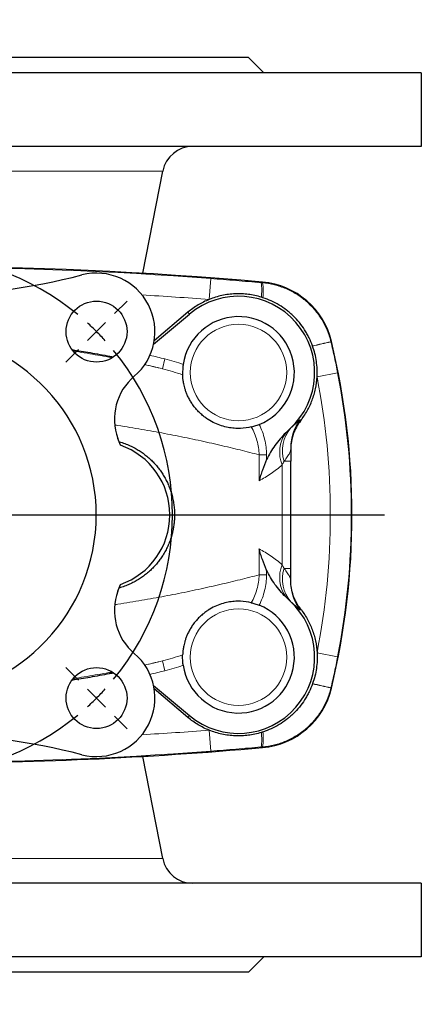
# Model space of a CAD drawing. Header units: millimetres. Extents: x -264 to 603, y -322 to 377.
# Tile 2 of 6: x -137 to -58, y -322 to -129. Entities that reach past the tile are written whole.
import ezdxf

# ---------------------------------------------------------------- set-up
doc = ezdxf.new("R2010")
doc.units = ezdxf.units.MM
doc.layers.add('FORMAT', color=7, linetype='Continuous')

# ---------------------------------------------------------------- blocks, each defined once
blk = doc.blocks.new('SW_CENTERMARKSYMBOL_1')
at = {"layer": 'FORMAT', "color": 0}
for p, q in [((0, 5), (0, 97.43)), ((0, 0), (0, 2.5)), ((-5, 0), (-92.03, 0)), ((0, 0), (-2.5, 0)), ((0, 0), (0, -2.5)), ((0, 0), (2.5, 0)), ((5, 0), (92.72, 0)), ((0, -5), (0, -96.31))]:
    blk.add_line(p, q, dxfattribs=at)
blk = doc.blocks.new('SW_CENTERMARKSYMBOL_2')
at = {"layer": 'FORMAT', "color": 0}
for p, q in [((-75.66, 3.54), (-78.14, 6.01)), ((3.54, 3.54), (6.01, 6.01)), ((-36.06, -31.06), (-36.06, 2.5)), ((-72.12, 0), (-73.89, 1.77)), ((-72.12, 0), (-70.36, -1.77)), ((0, 0), (-1.77, -1.77)), ((0, 0), (1.77, 1.77)), ((-68.59, -3.54), (-66.11, -6.01)), ((-3.54, -3.54), (-6.01, -6.01)), ((-36.06, -36.06), (-36.06, -33.56)), ((-41.06, -36.06), (-74.62, -36.06)), ((-36.06, -36.06), (-38.56, -36.06)), ((-36.06, -36.06), (-36.06, -38.56)), ((-36.06, -36.06), (-33.56, -36.06)), ((-31.06, -36.06), (2.5, -36.06)), ((-36.06, -41.06), (-36.06, -74.62)), ((-68.59, -68.59), (-66.11, -66.11)), ((-3.54, -68.59), (-6.01, -66.11)), ((-72.12, -72.12), (-70.36, -70.36)), ((0, -72.12), (-1.77, -70.36)), ((-72.12, -72.12), (-73.89, -73.89)), ((0, -72.12), (1.77, -73.89)), ((-75.66, -75.66), (-78.14, -78.14)), ((3.54, -75.66), (6.01, -78.14))]:
    blk.add_line(p, q, dxfattribs=at)
for start, end in [(50.6172, 129.3828), (135, 137.8086), (132.1914, 135), (45, 47.8086), (42.1914, 45), (140.6172, 219.3828), (320.6172, 39.3828), (222.1914, 225), (315, 317.8086), (225, 227.8086), (312.1914, 315), (230.6172, 309.3828)]:
    blk.add_arc((-36.06, -36.06), 51, start, end, dxfattribs=at)

msp = doc.modelspace()

# ---------------------------------------------------------------- linework, layer by layer
at = {"color": 7, "linetype": 'Continuous', "lineweight": 25}
for p, q in [((-92.03, -136.16), (-224.03, -136.16)), ((-89.03, -139.16), (-92.03, -136.16)), ((-58.04, -139.16), (-258.02, -139.16)), ((-58.04, -139.16), (-58.04, -153.66)), ((-58.04, -153.66), (-258.02, -153.66)), ((-112.83, -178.64), (-108.92, -158.52)), ((-110.74, -192.6), (-103.67, -186.67)), ((-103.98, -186.3), (-110.61, -191.91)), ((-83.73, -236.72), (-83.73, -215.6)), ((-110.74, -259.72), (-103.67, -265.65)), ((-103.98, -266.02), (-110.61, -260.41)), ((-108.92, -293.81), (-112.83, -273.68)), ((-58.04, -298.66), (-258.02, -298.66)), ((-58.04, -298.66), (-58.04, -313.16)), ((-58.04, -313.16), (-258.02, -313.16)), ((-92.03, -316.16), (-89.03, -313.16)), ((-92.03, -316.16), (-224.03, -316.16))]:
    msp.add_line(p, q, dxfattribs=at)
at = {"color": 8, "linetype": 'Continuous', "lineweight": 18}
for p, q in [((-108.92, -158.52), (-207.14, -158.52)), ((-99.47, -179.66), (-99.78, -183.78)), ((-89.27, -180.37), (-89.28, -180.51)), ((-89.27, -180.37), (-89.27, -180.37)), ((-103.98, -186.3), (-103.67, -186.67)), ((-75.71, -192.08), (-75.84, -192.11)), ((-75.71, -192.08), (-75.71, -192.08)), ((-118.85, -195.22), (-118.97, -195.2)), ((-108.5, -195.48), (-108.99, -197.42)), ((-78.56, -199.03), (-74.51, -198.24)), ((-81.88, -207.44), (-81.82, -207.67)), ((-89.97, -219.46), (-89.97, -214.36)), ((-88.5, -214.36), (-89.97, -214.36)), ((-88.5, -214.36), (-88.5, -215.3)), ((-85.45, -216.34), (-85.45, -235.98)), ((-85.04, -215.6), (-83.73, -215.6)), ((-89.97, -232.86), (-89.97, -237.96)), ((-88.5, -237.96), (-89.97, -237.96)), ((-88.5, -237.96), (-88.5, -237.02)), ((-85.04, -236.72), (-83.73, -236.72)), ((-81.88, -244.88), (-81.82, -244.65)), ((-78.56, -253.29), (-74.51, -254.08)), ((-108.5, -256.84), (-108.99, -254.9)), ((-118.85, -257.1), (-118.97, -257.12)), ((-75.71, -260.24), (-75.84, -260.21)), ((-75.71, -260.24), (-75.71, -260.24)), ((-103.98, -266.02), (-103.67, -265.65)), ((-99.47, -272.66), (-99.78, -268.54)), ((-89.27, -271.95), (-89.28, -271.81)), ((-89.27, -271.95), (-89.27, -271.95)), ((-108.92, -293.81), (-207.14, -293.81))]:
    msp.add_line(p, q, dxfattribs=at)
at = {"color": 8, "linetype": 'Continuous', "lineweight": 18, "flags": 128}
for points in [[(-118.97, -195.2), (-119.01, -195.17), (-119.4, -194.95)], [(-118.97, -257.12), (-119.01, -257.15), (-119.4, -257.37)]]:
    msp.add_lwpolyline(points, dxfattribs=at)
at = {"color": 7, "linetype": 'Continuous', "lineweight": 25}
for centre in [(-121.97, -190.1), (-121.97, -262.22)]:
    msp.add_circle(centre, 6, dxfattribs=at)
at = {"color": 8, "linetype": 'Continuous', "lineweight": 18}
for centre in [(-94.03, -198.16), (-94.03, -254.16)]:
    msp.add_circle(centre, 9.5, dxfattribs=at)
at = {"color": 7, "linetype": 'Continuous', "lineweight": 25}
for centre, radius, start, end in [((-103.03, -159.66), 6, 90, 169), ((-158.03, -953.66), 776.34, 84.91896, 95.08104), ((-158.03, -49.86), 133.3, 270.8597, 284.421), ((-121.97, -190.1), 11.5, 310.2198, 104.421), ((-90.63, -195.65), 15.34, 13.4677, 84.919), ((-94.03, -198.16), 15, 312.3241, 130), ((-94.03, -198.16), 11, 291.8238, 171.5871), ((-158.03, -226.16), 36, 273.1847, 86.8153), ((-218.03, -226.16), 146.34, 346.5323, 13.4677), ((-107.44, -207.28), 11, 130.2198, 200.467), ((-158.03, -226.16), 43, 18.5733, 20.467), ((-122.03, -226.16), 14.5, 289.1659, 70.8341), ((-158.03, -226.16), 43, 339.533, 341.4267), ((-107.44, -245.04), 11, 159.533, 229.7802), ((-94.03, -254.16), 11, 188.4129, 68.1762), ((-94.03, -254.16), 15, 230, 47.6759), ((-121.97, -262.22), 11.5, 255.579, 49.7802), ((-90.63, -256.67), 15.34, 275.081, 346.5323), ((-158.03, -402.46), 133.3, 75.579, 89.1403), ((-158.03, 501.34), 776.34, 270, 275.08104), ((-103.03, -292.66), 6, 191, 270)]:
    msp.add_arc(centre, radius, start, end, dxfattribs=at)
at = {"color": 8, "linetype": 'Continuous', "lineweight": 18}
for centre, radius, start, end in [((-158.03, -953.66), 776.34, 84.91896, 95.08104), ((-158.03, -953.66), 776.21, 85.6737, 94.3263), ((-99.92, -182.05), 10.47, 352.9736, 8.5703), ((-98.99, -182.18), 9.85, 352.7364, 9.7571), ((-90.63, -195.65), 15.34, 13.4677, 84.919), ((-158.03, -953.66), 772.08, 85.6737, 86.6569), ((-58.09, -279.73), 89.4, 101.4528, 103.8216), ((-57.31, -282.85), 92.57, 101.5428, 103.8267), ((-218.03, -226.16), 146.34, 346.5323, 13.4677), ((-158.03, -393.98), 204.58, 75.9904, 76.8417), ((-158.03, -393.98), 202.58, 75.9904, 77.004), ((-218.03, -226.16), 142.08, 348.9905, 11.0095), ((-218.03, -226.16), 146.21, 348.9905, 11.0095), ((-78.72, -213.49), 6.67, 138.4342, 198.4665), ((-74.74, -212.9), 8.99, 142.5754, 179.9973), ((-79.12, -213.86), 6.8, 145.5487, 201.3879), ((-79.12, -238.46), 6.8, 158.6121, 214.4513), ((-78.72, -238.83), 6.67, 161.5335, 221.5658), ((-74.74, -239.42), 8.99, 180.0027, 217.4246), ((-158.03, -58.34), 202.58, 282.996, 284.0096), ((-158.03, -58.34), 204.58, 283.1583, 284.0096), ((-58.09, -172.6), 89.4, 256.1784, 258.5472), ((-57.31, -169.47), 92.57, 256.1733, 258.4572), ((-90.63, -256.67), 15.34, 275.081, 346.5323), ((-158.03, 501.34), 772.08, 273.3431, 274.3263), ((-99.92, -270.27), 10.47, 351.4297, 7.0264), ((-98.99, -270.14), 9.85, 350.2429, 7.2636), ((-158.03, 501.34), 776.34, 264.91896, 275.08104), ((-158.03, 501.34), 776.21, 265.6737, 274.3263)]:
    msp.add_arc(centre, radius, start, end, dxfattribs=at)
for points, knots in [([(-99.47, -179.66), (-97.82, -179.79), (-96.17, -179.93), (-93.7, -180.14), (-92.87, -180.21), (-91.22, -180.35), (-90.4, -180.42), (-89.57, -180.49)], [0, 0, 0, 0, 0.5, 0.5, 0.75, 0.75, 1, 1, 1, 1]), ([(-89.28, -180.51), (-88.49, -180.58), (-87.71, -180.71), (-86.57, -181), (-86.19, -181.11), (-85.44, -181.36), (-85.06, -181.5), (-83.97, -181.96), (-83.27, -182.32), (-81.93, -183.15), (-81.3, -183.62), (-80.39, -184.4), (-80.1, -184.67), (-79.55, -185.23), (-79.28, -185.52), (-78.52, -186.42), (-78.06, -187.06), (-77.24, -188.41), (-76.87, -189.12), (-76.27, -190.58), (-76.03, -191.34), (-75.84, -192.11)], [0, 0, 0, 0, 0.125, 0.125, 0.1875, 0.1875, 0.25, 0.25, 0.375, 0.375, 0.5, 0.5, 0.5625, 0.5625, 0.625, 0.625, 0.75, 0.75, 0.875, 0.875, 1, 1, 1, 1]), ([(-75.83, -192.16), (-75.59, -193.17), (-75.36, -194.18), (-74.92, -196.21), (-74.71, -197.22), (-74.51, -198.24)], [0, 0, 0, 0, 0.5, 0.5, 1, 1, 1, 1]), ([(-126.57, -193.94), (-126.39, -193.97), (-125.47, -194.1), (-123.84, -194.37), (-121.69, -194.74), (-120.05, -195.04), (-119.14, -195.22), (-118.93, -195.26)], [0, 0, 0, 0, 0.068283, 0.350562, 0.632842, 0.915014, 1, 1, 1, 1]), ([(-112.49, -196.61), (-111.97, -196.72), (-110.79, -196.99), (-109.63, -197.27), (-108.99, -197.42)], [0, 0, 0, 0, 0.4369207, 1, 1, 1, 1]), ([(-89.97, -214.36), (-90.58, -214.2), (-91.81, -213.88), (-93.72, -213.4), (-95.68, -212.92), (-97.7, -212.44), (-99.79, -211.96), (-101.93, -211.49), (-104.13, -211.03), (-106.34, -210.58), (-108.56, -210.15), (-110.79, -209.74), (-113.07, -209.34), (-115.39, -208.95), (-117.15, -208.67), (-118.16, -208.52), (-118.36, -208.49)], [0, 0, 0, 0, 0.075962, 0.151954, 0.227947, 0.303908, 0.380894, 0.457913, 0.534931, 0.611917, 0.685596, 0.759306, 0.833014, 0.906693, 0.98136, 1, 1, 1, 1]), ([(-89.97, -214.36), (-89.99, -213.39), (-90.14, -212.45), (-90.66, -210.61), (-91.03, -209.72), (-91.5, -208.87)], [0, 0, 0, 0, 0.5, 0.5, 1, 1, 1, 1]), ([(-89.94, -208.37), (-89.71, -208.84), (-89.51, -209.32), (-89.15, -210.3), (-89, -210.8), (-88.63, -212.3), (-88.5, -213.32), (-88.5, -214.36)], [0, 0, 0, 0, 0.25, 0.25, 0.5, 0.5, 1, 1, 1, 1]), ([(-83.71, -209.07), (-83.37, -208.78), (-83.1, -208.52), (-82.64, -208.08), (-82.45, -207.9), (-82.24, -207.69), (-82.17, -207.63), (-82.07, -207.53), (-82.02, -207.49), (-81.92, -207.42), (-81.88, -207.41), (-81.88, -207.44)], [0, 0, 0, 0, 0.25, 0.25, 0.5, 0.5, 0.625, 0.625, 0.75, 0.75, 1, 1, 1, 1]), ([(-83.73, -212.9), (-83.73, -213.07), (-83.74, -213.24), (-83.82, -213.61), (-83.89, -213.81), (-84.1, -214.25), (-84.24, -214.5), (-84.59, -215.02), (-84.8, -215.31), (-85.04, -215.6)], [0, 0, 0, 0, 0.25, 0.25, 0.5, 0.5, 0.75, 0.75, 1, 1, 1, 1]), ([(-85.45, -216.34), (-86.15, -216.96), (-86.87, -217.53), (-88.38, -218.57), (-89.16, -219.04), (-89.97, -219.46)], [0, 0, 0, 0, 0.5, 0.5, 1, 1, 1, 1]), ([(-85.45, -235.98), (-86.15, -235.36), (-86.87, -234.79), (-88.38, -233.75), (-89.16, -233.28), (-89.97, -232.86)], [0, 0, 0, 0, 0.5, 0.5, 1, 1, 1, 1]), ([(-89.97, -237.96), (-90.58, -238.12), (-91.81, -238.44), (-93.72, -238.92), (-95.68, -239.4), (-97.7, -239.88), (-99.79, -240.36), (-101.93, -240.83), (-104.13, -241.3), (-106.34, -241.74), (-108.56, -242.17), (-110.79, -242.58), (-113.07, -242.98), (-115.39, -243.37), (-117.16, -243.65), (-118.17, -243.8), (-118.37, -243.83)], [0, 0, 0, 0, 0.075943, 0.151918, 0.227892, 0.303836, 0.380803, 0.457804, 0.534804, 0.611771, 0.685433, 0.759124, 0.832815, 0.906477, 0.981125, 1, 1, 1, 1]), ([(-89.97, -237.96), (-89.99, -238.93), (-90.14, -239.87), (-90.66, -241.71), (-91.03, -242.61), (-91.5, -243.46)], [0, 0, 0, 0, 0.5, 0.5, 1, 1, 1, 1]), ([(-89.94, -243.95), (-89.71, -243.48), (-89.51, -243), (-89.15, -242.02), (-89, -241.53), (-88.63, -240.03), (-88.5, -239.01), (-88.5, -237.96)], [0, 0, 0, 0, 0.25, 0.25, 0.5, 0.5, 1, 1, 1, 1]), ([(-83.73, -239.42), (-83.73, -239.26), (-83.74, -239.08), (-83.82, -238.71), (-83.89, -238.52), (-84.1, -238.07), (-84.24, -237.83), (-84.59, -237.3), (-84.8, -237.01), (-85.04, -236.72)], [0, 0, 0, 0, 0.25, 0.25, 0.5, 0.5, 0.75, 0.75, 1, 1, 1, 1]), ([(-83.71, -243.26), (-83.37, -243.54), (-83.1, -243.8), (-82.64, -244.24), (-82.45, -244.43), (-82.24, -244.64), (-82.17, -244.7), (-82.07, -244.79), (-82.02, -244.83), (-81.92, -244.91), (-81.88, -244.91), (-81.88, -244.88)], [0, 0, 0, 0, 0.25, 0.25, 0.5, 0.5, 0.625, 0.625, 0.75, 0.75, 1, 1, 1, 1]), ([(-112.49, -255.72), (-111.97, -255.6), (-110.79, -255.33), (-109.63, -255.05), (-108.99, -254.9)], [0, 0, 0, 0, 0.436921, 1, 1, 1, 1]), ([(-75.83, -260.16), (-75.59, -259.15), (-75.36, -258.14), (-74.92, -256.12), (-74.71, -255.1), (-74.51, -254.08)], [0, 0, 0, 0, 0.5, 0.5, 1, 1, 1, 1]), ([(-126.57, -258.38), (-126.39, -258.36), (-125.47, -258.22), (-123.84, -257.95), (-121.69, -257.58), (-120.05, -257.28), (-119.14, -257.1), (-118.93, -257.06)], [0, 0, 0, 0, 0.068283, 0.350562, 0.632842, 0.915014, 1, 1, 1, 1]), ([(-89.28, -271.81), (-88.49, -271.74), (-87.71, -271.61), (-86.57, -271.33), (-86.19, -271.22), (-85.44, -270.97), (-85.06, -270.83), (-83.97, -270.36), (-83.27, -270), (-81.93, -269.17), (-81.3, -268.71), (-80.39, -267.93), (-80.1, -267.65), (-79.55, -267.09), (-79.28, -266.8), (-78.52, -265.9), (-78.06, -265.26), (-77.24, -263.92), (-76.87, -263.2), (-76.27, -261.74), (-76.03, -260.99), (-75.84, -260.21)], [0, 0, 0, 0, 0.125, 0.125, 0.1875, 0.1875, 0.25, 0.25, 0.375, 0.375, 0.5, 0.5, 0.5625, 0.5625, 0.625, 0.625, 0.75, 0.75, 0.875, 0.875, 1, 1, 1, 1]), ([(-99.47, -272.66), (-97.82, -272.53), (-96.17, -272.39), (-93.7, -272.18), (-92.87, -272.11), (-91.22, -271.97), (-90.4, -271.9), (-89.57, -271.83)], [0, 0, 0, 0, 0.5, 0.5, 0.75, 0.75, 1, 1, 1, 1])]:
    msp.add_open_spline(points, degree=3, knots=knots, dxfattribs=at)
for points in [[(-89.57, -180.49), (-89.48, -180.5), (-89.38, -180.5), (-89.28, -180.51)], [(-75.84, -192.11), (-75.84, -192.13), (-75.83, -192.14), (-75.83, -192.16)], [(-108.5, -195.48), (-107.29, -195.79), (-106.09, -196.14), (-104.91, -196.55)], [(-105.02, -198.62), (-106.32, -198.15), (-107.64, -197.76), (-108.99, -197.42)], [(-83.93, -209.25), (-83.85, -209.19), (-83.78, -209.13), (-83.71, -209.07)], [(-85.04, -215.6), (-85.17, -215.84), (-85.31, -216.09), (-85.45, -216.34)], [(-85.04, -236.72), (-85.17, -236.48), (-85.31, -236.23), (-85.45, -235.98)], [(-83.93, -243.07), (-83.85, -243.13), (-83.78, -243.2), (-83.71, -243.26)], [(-105.02, -253.7), (-106.32, -254.17), (-107.64, -254.56), (-108.99, -254.9)], [(-108.5, -256.84), (-107.29, -256.54), (-106.09, -256.18), (-104.91, -255.77)], [(-75.84, -260.21), (-75.84, -260.2), (-75.83, -260.18), (-75.83, -260.16)], [(-89.57, -271.83), (-89.48, -271.83), (-89.38, -271.82), (-89.28, -271.81)]]:
    msp.add_open_spline(points, degree=3, dxfattribs=at)
at = {"color": 7, "linetype": 'Continuous', "lineweight": 25}
for points, knots in [([(-99.78, -183.78), (-100.55, -184.09), (-101.28, -184.45), (-102.68, -185.29), (-103.35, -185.77), (-103.98, -186.3)], [0, 0, 0, 0, 0.5, 0.5, 1, 1, 1, 1]), ([(-89.53, -183.33), (-90.37, -183.07), (-91.22, -182.89), (-92.52, -182.73), (-92.95, -182.69), (-93.82, -182.66), (-94.26, -182.66), (-95.58, -182.71), (-96.44, -182.83), (-97.71, -183.1), (-98.13, -183.21), (-98.96, -183.47), (-99.38, -183.61), (-99.78, -183.78)], [0, 0, 0, 0, 0.25, 0.25, 0.375, 0.375, 0.5, 0.5, 0.75, 0.75, 0.875, 0.875, 1, 1, 1, 1]), ([(-79.45, -192.92), (-79.65, -192.37), (-79.87, -191.83), (-80.26, -191.04), (-80.4, -190.78), (-80.69, -190.27), (-80.85, -190.01), (-81.65, -188.77), (-82.39, -187.87), (-83.44, -186.84), (-83.66, -186.64), (-84.1, -186.26), (-84.33, -186.07), (-85.04, -185.53), (-85.52, -185.2), (-86.52, -184.59), (-87.04, -184.32), (-88.11, -183.83), (-88.66, -183.61), (-89.22, -183.43)], [0, 0, 0, 0, 0.125, 0.125, 0.1875, 0.1875, 0.25, 0.25, 0.5, 0.5, 0.5625, 0.5625, 0.625, 0.625, 0.75, 0.75, 0.875, 0.875, 1, 1, 1, 1]), ([(-126.78, -193.66), (-125.6, -193.85), (-123.13, -194.24), (-120.68, -194.71), (-119.4, -194.95)], [0, 0, 0, 0, 0.478923, 1, 1, 1, 1]), ([(-78.56, -199.03), (-78.53, -198.52), (-78.53, -198.01), (-78.57, -196.98), (-78.62, -196.47), (-78.84, -194.93), (-79.08, -193.94), (-79.43, -192.97)], [0, 0, 0, 0, 0.25, 0.25, 0.5, 0.5, 1, 1, 1, 1]), ([(-119.4, -194.95), (-119.16, -195), (-118.9, -195.05), (-118.63, -195.06), (-118.6, -195.07)], [0, 0, 0, 0, 0.91097, 1, 1, 1, 1]), ([(-118.97, -195.2), (-118.96, -195.2), (-118.93, -195.21), (-118.89, -195.21), (-118.86, -195.22)], [0, 0, 0, 0, 0.146083, 1, 1, 1, 1]), ([(-104.91, -196.55), (-104.95, -196.8), (-104.97, -197.04), (-105.01, -197.5), (-105.02, -197.71), (-105.03, -198), (-105.03, -198.09), (-105.03, -198.24), (-105.03, -198.32), (-105.02, -198.5), (-105.02, -198.58), (-105.02, -198.62)], [0, 0, 0, 0, 0.25, 0.25, 0.5, 0.5, 0.625, 0.625, 0.75, 0.75, 1, 1, 1, 1]), ([(-91.5, -208.87), (-92.17, -209.02), (-92.89, -209.13), (-94.04, -209.17), (-94.44, -209.16), (-95.26, -209.1), (-95.67, -209.05), (-96.51, -208.89), (-96.93, -208.78), (-97.8, -208.5), (-98.24, -208.34), (-99.11, -207.93), (-99.54, -207.69), (-100.19, -207.28), (-100.41, -207.13), (-100.84, -206.81), (-101.05, -206.63), (-101.46, -206.27), (-101.67, -206.08), (-102.07, -205.67), (-102.26, -205.46), (-102.64, -205.01), (-102.82, -204.78), (-103.16, -204.31), (-103.31, -204.06), (-103.6, -203.58), (-103.74, -203.34), (-103.98, -202.86), (-104.09, -202.62), (-104.27, -202.17), (-104.35, -201.95), (-104.5, -201.54), (-104.56, -201.35), (-104.66, -200.98), (-104.71, -200.81), (-104.78, -200.48), (-104.81, -200.33), (-104.89, -199.91), (-104.93, -199.67), (-104.97, -199.26), (-104.99, -199.09), (-105.01, -198.81), (-105.01, -198.7), (-105.02, -198.62)], [0, 0, 0, 0, 0.125, 0.125, 0.1875, 0.1875, 0.25, 0.25, 0.3125, 0.3125, 0.375, 0.375, 0.4375, 0.4375, 0.46875, 0.46875, 0.5, 0.5, 0.53125, 0.53125, 0.5625, 0.5625, 0.59375, 0.59375, 0.625, 0.625, 0.65625, 0.65625, 0.6875, 0.6875, 0.71875, 0.71875, 0.75, 0.75, 0.78125, 0.78125, 0.8125, 0.8125, 0.875, 0.875, 0.9375, 0.9375, 1, 1, 1, 1]), ([(-81.82, -207.67), (-81.58, -207.37), (-81.36, -207.05), (-80.92, -206.4), (-80.71, -206.06), (-80.14, -205.04), (-79.81, -204.34), (-79.39, -203.24), (-79.27, -202.87), (-79.05, -202.12), (-78.95, -201.74), (-78.71, -200.58), (-78.6, -199.81), (-78.56, -199.03)], [0, 0, 0, 0, 0.125, 0.125, 0.25, 0.25, 0.5, 0.5, 0.625, 0.625, 0.75, 0.75, 1, 1, 1, 1]), ([(-91.5, -208.87), (-91.4, -208.84), (-91.3, -208.82), (-91.06, -208.75), (-90.93, -208.72), (-90.53, -208.59), (-90.23, -208.49), (-89.94, -208.37)], [0, 0, 0, 0, 0.25, 0.25, 0.5, 0.5, 1, 1, 1, 1]), ([(-81.82, -207.67), (-82.44, -208.45), (-82.91, -209.32), (-83.56, -211.21), (-83.73, -212.19), (-83.73, -213.19)], [0, 0, 0, 0, 0.5, 0.5, 1, 1, 1, 1]), ([(-84.73, -210.02), (-85.5, -210.79), (-86.22, -211.62), (-87.49, -213.37), (-88.05, -214.29), (-88.5, -215.3)], [0, 0, 0, 0, 0.5, 0.5, 1, 1, 1, 1]), ([(-117.51, -211.77), (-117.49, -211.77), (-117.11, -211.87), (-116.39, -212.13), (-115.37, -212.54), (-114.43, -213.01), (-113.58, -213.52), (-112.8, -214.05), (-112.06, -214.62), (-111.35, -215.25), (-110.67, -215.92), (-110.04, -216.63), (-109.47, -217.37), (-108.94, -218.15), (-108.45, -218.97), (-108.02, -219.82), (-107.63, -220.72), (-107.3, -221.64), (-107.03, -222.61), (-106.83, -223.59), (-106.68, -224.6), (-106.61, -225.56), (-106.61, -226.48), (-106.65, -227.35), (-106.75, -228.21), (-106.89, -229.07), (-107.1, -229.97), (-107.38, -230.9), (-107.74, -231.87), (-108.16, -232.8), (-108.62, -233.66), (-109.11, -234.44), (-109.63, -235.16), (-110.17, -235.84), (-110.76, -236.49), (-111.4, -237.13), (-112.12, -237.75), (-112.91, -238.35), (-113.73, -238.9), (-114.59, -239.39), (-115.5, -239.84), (-116.47, -240.23), (-117.16, -240.47), (-117.51, -240.56), (-117.52, -240.56)], [0, 0, 0, 0, 0.001905, 0.031711, 0.061451, 0.091059, 0.116101, 0.141232, 0.166402, 0.191565, 0.216678, 0.241709, 0.265916, 0.290204, 0.31451, 0.338779, 0.36297, 0.387595, 0.412335, 0.437106, 0.461829, 0.486439, 0.507595, 0.528828, 0.550089, 0.571327, 0.592488, 0.618149, 0.643887, 0.669633, 0.695307, 0.718045, 0.740839, 0.763658, 0.786463, 0.80921, 0.835622, 0.862106, 0.888617, 0.915107, 0.941525, 0.970592, 0.999753, 1, 1, 1, 1]), ([(-83.73, -212.9), (-83.73, -213.08), (-83.73, -213.27), (-83.73, -213.68), (-83.73, -213.9), (-83.73, -214.36), (-83.73, -214.6), (-83.73, -215.1), (-83.73, -215.35), (-83.73, -215.6)], [0, 0, 0, 0, 0.25, 0.25, 0.5, 0.5, 0.75, 0.75, 1, 1, 1, 1]), ([(-88.5, -215.3), (-88.8, -215.99), (-89.08, -216.68), (-89.45, -217.72), (-89.56, -218.07), (-89.73, -218.59), (-89.78, -218.76), (-89.88, -219.11), (-89.93, -219.29), (-89.97, -219.46)], [0, 0, 0, 0, 0.5, 0.5, 0.75, 0.75, 0.875, 0.875, 1, 1, 1, 1]), ([(-88.5, -237.02), (-88.8, -236.33), (-89.08, -235.64), (-89.45, -234.6), (-89.56, -234.26), (-89.73, -233.74), (-89.78, -233.56), (-89.88, -233.21), (-89.93, -233.04), (-89.97, -232.86)], [0, 0, 0, 0, 0.5, 0.5, 0.75, 0.75, 0.875, 0.875, 1, 1, 1, 1]), ([(-84.73, -242.31), (-85.5, -241.53), (-86.22, -240.71), (-87.49, -238.96), (-88.05, -238.03), (-88.5, -237.02)], [0, 0, 0, 0, 0.5, 0.5, 1, 1, 1, 1]), ([(-83.73, -239.42), (-83.73, -239.24), (-83.73, -239.05), (-83.73, -238.64), (-83.73, -238.42), (-83.73, -237.96), (-83.73, -237.72), (-83.73, -237.23), (-83.73, -236.98), (-83.73, -236.72)], [0, 0, 0, 0, 0.25, 0.25, 0.5, 0.5, 0.75, 0.75, 1, 1, 1, 1]), ([(-81.82, -244.65), (-82.44, -243.87), (-82.91, -243), (-83.56, -241.11), (-83.73, -240.13), (-83.73, -239.13)], [0, 0, 0, 0, 0.5, 0.5, 1, 1, 1, 1]), ([(-91.5, -243.46), (-92.17, -243.3), (-92.89, -243.19), (-94.04, -243.15), (-94.44, -243.16), (-95.26, -243.22), (-95.67, -243.28), (-96.51, -243.44), (-96.93, -243.54), (-97.8, -243.82), (-98.24, -243.99), (-99.11, -244.39), (-99.54, -244.63), (-100.19, -245.05), (-100.41, -245.2), (-100.84, -245.52), (-101.05, -245.69), (-101.46, -246.05), (-101.67, -246.24), (-102.07, -246.65), (-102.26, -246.86), (-102.64, -247.31), (-102.82, -247.54), (-103.16, -248.02), (-103.31, -248.26), (-103.6, -248.74), (-103.74, -248.98), (-103.98, -249.46), (-104.09, -249.7), (-104.27, -250.15), (-104.35, -250.37), (-104.5, -250.78), (-104.56, -250.98), (-104.66, -251.34), (-104.71, -251.52), (-104.78, -251.84), (-104.81, -251.99), (-104.89, -252.42), (-104.93, -252.65), (-104.97, -253.06), (-104.99, -253.23), (-105.01, -253.51), (-105.01, -253.62), (-105.02, -253.7)], [0, 0, 0, 0, 0.125, 0.125, 0.1875, 0.1875, 0.25, 0.25, 0.3125, 0.3125, 0.375, 0.375, 0.4375, 0.4375, 0.46875, 0.46875, 0.5, 0.5, 0.53125, 0.53125, 0.5625, 0.5625, 0.59375, 0.59375, 0.625, 0.625, 0.65625, 0.65625, 0.6875, 0.6875, 0.71875, 0.71875, 0.75, 0.75, 0.78125, 0.78125, 0.8125, 0.8125, 0.875, 0.875, 0.9375, 0.9375, 1, 1, 1, 1]), ([(-91.5, -243.46), (-91.4, -243.48), (-91.3, -243.5), (-91.06, -243.57), (-90.93, -243.6), (-90.53, -243.73), (-90.23, -243.83), (-89.94, -243.95)], [0, 0, 0, 0, 0.25, 0.25, 0.5, 0.5, 1, 1, 1, 1]), ([(-81.82, -244.65), (-81.58, -244.96), (-81.36, -245.27), (-80.92, -245.92), (-80.71, -246.26), (-80.14, -247.28), (-79.81, -247.99), (-79.39, -249.08), (-79.27, -249.45), (-79.05, -250.2), (-78.95, -250.58), (-78.71, -251.74), (-78.6, -252.52), (-78.56, -253.29)], [0, 0, 0, 0, 0.125, 0.125, 0.25, 0.25, 0.5, 0.5, 0.625, 0.625, 0.75, 0.75, 1, 1, 1, 1]), ([(-104.91, -255.77), (-104.95, -255.53), (-104.97, -255.29), (-105.01, -254.82), (-105.02, -254.61), (-105.03, -254.32), (-105.03, -254.24), (-105.03, -254.08), (-105.03, -254.01), (-105.02, -253.82), (-105.02, -253.74), (-105.02, -253.7)], [0, 0, 0, 0, 0.25, 0.25, 0.5, 0.5, 0.625, 0.625, 0.75, 0.75, 1, 1, 1, 1]), ([(-78.56, -253.29), (-78.53, -253.8), (-78.53, -254.31), (-78.57, -255.34), (-78.62, -255.86), (-78.84, -257.39), (-79.08, -258.38), (-79.43, -259.35)], [0, 0, 0, 0, 0.25, 0.25, 0.5, 0.5, 1, 1, 1, 1]), ([(-126.78, -258.66), (-125.6, -258.47), (-123.13, -258.08), (-120.68, -257.61), (-119.4, -257.37)], [0, 0, 0, 0, 0.478923, 1, 1, 1, 1]), ([(-119.4, -257.37), (-119.16, -257.33), (-118.9, -257.28), (-118.63, -257.26), (-118.6, -257.26)], [0, 0, 0, 0, 0.91097, 1, 1, 1, 1]), ([(-118.97, -257.12), (-118.96, -257.12), (-118.93, -257.11), (-118.89, -257.11), (-118.86, -257.11)], [0, 0, 0, 0, 0.146083, 1, 1, 1, 1]), ([(-79.45, -259.4), (-79.65, -259.95), (-79.87, -260.49), (-80.26, -261.28), (-80.4, -261.54), (-80.69, -262.05), (-80.85, -262.31), (-81.65, -263.55), (-82.39, -264.46), (-83.44, -265.48), (-83.66, -265.68), (-84.1, -266.06), (-84.33, -266.25), (-85.04, -266.79), (-85.52, -267.13), (-86.52, -267.73), (-87.04, -268), (-88.11, -268.49), (-88.66, -268.71), (-89.22, -268.89)], [0, 0, 0, 0, 0.125, 0.125, 0.1875, 0.1875, 0.25, 0.25, 0.5, 0.5, 0.5625, 0.5625, 0.625, 0.625, 0.75, 0.75, 0.875, 0.875, 1, 1, 1, 1]), ([(-99.78, -268.54), (-100.55, -268.24), (-101.28, -267.87), (-102.68, -267.03), (-103.35, -266.55), (-103.98, -266.02)], [0, 0, 0, 0, 0.5, 0.5, 1, 1, 1, 1]), ([(-89.53, -268.99), (-90.37, -269.25), (-91.22, -269.43), (-92.52, -269.59), (-92.95, -269.63), (-93.82, -269.67), (-94.26, -269.67), (-95.58, -269.61), (-96.44, -269.49), (-97.71, -269.22), (-98.13, -269.11), (-98.96, -268.85), (-99.38, -268.71), (-99.78, -268.54)], [0, 0, 0, 0, 0.25, 0.25, 0.375, 0.375, 0.5, 0.5, 0.75, 0.75, 0.875, 0.875, 1, 1, 1, 1])]:
    msp.add_open_spline(points, degree=3, knots=knots, dxfattribs=at)
for points in [[(-89.22, -183.43), (-89.32, -183.39), (-89.43, -183.36), (-89.53, -183.33)], [(-79.43, -192.97), (-79.43, -192.95), (-79.44, -192.94), (-79.45, -192.92)], [(-83.93, -209.25), (-84.2, -209.5), (-84.47, -209.76), (-84.73, -210.02)], [(-83.93, -243.07), (-84.2, -242.82), (-84.47, -242.57), (-84.73, -242.31)], [(-79.43, -259.35), (-79.43, -259.37), (-79.44, -259.39), (-79.45, -259.4)], [(-89.22, -268.89), (-89.32, -268.93), (-89.43, -268.96), (-89.53, -268.99)]]:
    msp.add_open_spline(points, degree=3, dxfattribs=at)

# ---------------------------------------------------------------- block references
at = {"layer": 'FORMAT'}
for name, p in [('SW_CENTERMARKSYMBOL_1', (-158.03, -226.16)), ('SW_CENTERMARKSYMBOL_2', (-121.97, -190.1))]:
    msp.add_blockref(name, p, dxfattribs=at)

doc.saveas('drawing.dxf')
